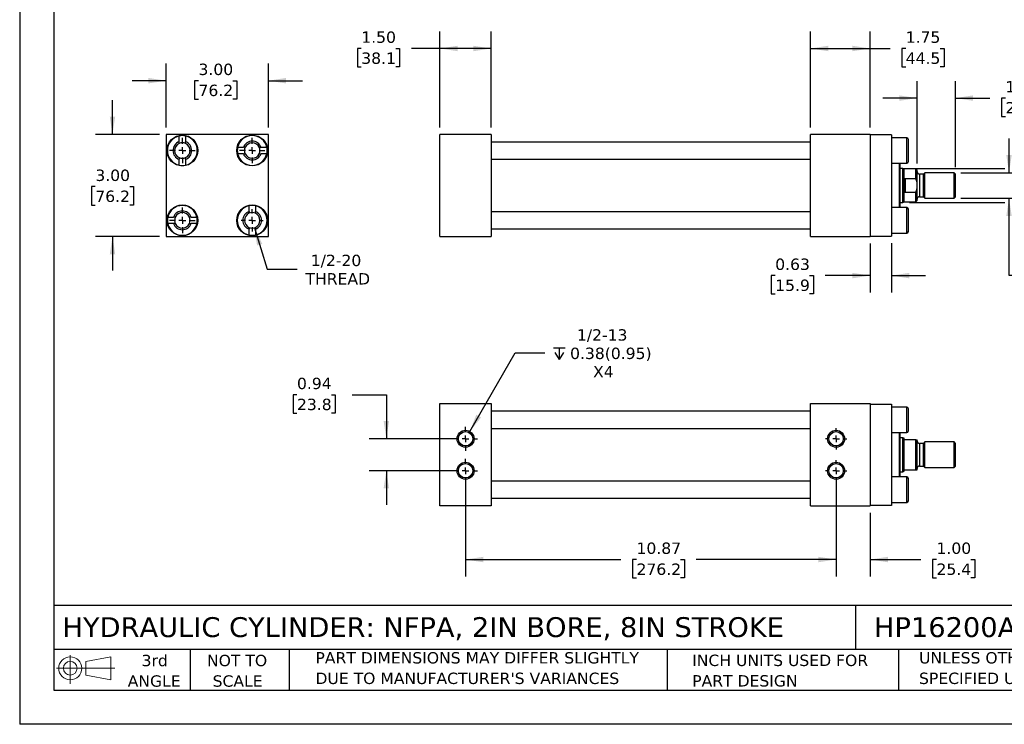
# Model space of a CAD drawing. Header units: inches. Extents: x 0 to 44, y 0 to 34.
# Tile 1 of 3: x 0 to 28.9, y 0 to 20.7. Entities that reach past the tile are written whole.
import ezdxf

# ---------------------------------------------------------------- set-up
doc = ezdxf.new("R2010")
doc.units = ezdxf.units.IN
doc.header["$LTSCALE"] = 4
doc.header["$MEASUREMENT"] = 0
doc.linetypes.add('SLD-Center', pattern=[0.75, 0.6, -0.05, 0.05, -0.05])
doc.linetypes.add('SLD-Solid', pattern=[0])
doc.layers.add('CENTER', color=40, linetype='SLD-Center')
doc.layers.add('SLD-DEFPOINTS', color=7, linetype='Continuous')
doc.layers.add('DIMENSIONS', color=140, linetype='SLD-Solid', lineweight=25)
doc.layers.add('TEXT', color=140, linetype='SLD-Solid', lineweight=25)
doc.styles.add('SLDTEXTSTYLE0', font='VERDANA.TTF')
doc.dimstyles.new('SLDDIMSTYLE0', dxfattribs={"dimtxt": 0.339844, "dimasz": 0.52, "dimexe": 0, "dimexo": 0.0625, "dimgap": 0.084961, "dimtad": 0, "dimtih": 1, "dimtoh": 1, "dimrnd": 1e-09, "dimzin": 4, "dimdsep": 46, "dimtxsty": 'SLDTEXTSTYLE0', "dimsah": 1, "dimcen": 0.09, "dimadec": 0, "dimazin": 1, "dimtfac": 1, "dimtofl": 0, "dimtmove": 0, "dimatfit": 3, "dimfxl": 0, "dimfrac": 2, "dimtolj": 1, "dimtzin": 12, "dimarcsym": 0})
doc.dimstyles.new('SLDDIMSTYLE1', dxfattribs={"dimtxt": 0.339844, "dimasz": 0.52, "dimexe": 0, "dimexo": 0.0625, "dimgap": 0.084961, "dimtad": 0, "dimtih": 1, "dimtoh": 1, "dimrnd": 1e-09, "dimzin": 12, "dimdsep": 46, "dimtxsty": 'SLDTEXTSTYLE0', "dimsah": 1, "dimcen": 0.09, "dimadec": 0, "dimazin": 3, "dimtfac": 1, "dimtofl": 0, "dimtmove": 0, "dimatfit": 3, "dimfxl": 0, "dimfrac": 2, "dimtolj": 1, "dimtzin": 12, "dimarcsym": 0})
doc.dimstyles.new('SLDDIMSTYLE2', dxfattribs={"dimtxt": 0.339844, "dimasz": 0.52, "dimexe": 0, "dimexo": 0.0625, "dimgap": 0.084961, "dimtad": 0, "dimtih": 1, "dimtoh": 1, "dimrnd": 1e-09, "dimzin": 12, "dimdsep": 46, "dimtxsty": 'SLDTEXTSTYLE0', "dimsah": 1, "dimcen": 0.09, "dimadec": 0, "dimazin": 3, "dimtfac": 1, "dimtmove": 0, "dimatfit": 0, "dimfxl": 0, "dimfrac": 2, "dimtolj": 1, "dimtzin": 12, "dimarcsym": 0})
doc.dimstyles.new('SLDDIMSTYLE3', dxfattribs={"dimtxt": 0.339844, "dimasz": 0.52, "dimexe": 0, "dimexo": 0.0625, "dimgap": 0.084961, "dimtad": 0, "dimtih": 1, "dimtoh": 1, "dimrnd": 1e-09, "dimzin": 4, "dimdsep": 46, "dimtxsty": 'SLDTEXTSTYLE0', "dimsah": 1, "dimcen": 0.09, "dimadec": 0, "dimazin": 1, "dimtfac": 1, "dimtmove": 0, "dimatfit": 0, "dimfxl": 0, "dimfrac": 2, "dimtolj": 1, "dimtzin": 12, "dimarcsym": 0})
doc.dimstyles.new('SLDDIMSTYLE4', dxfattribs={"dimtxt": 0.339844, "dimasz": 0.52, "dimexe": 0, "dimexo": 0.0625, "dimgap": 0.084961, "dimtad": 0, "dimtih": 1, "dimtoh": 1, "dimrnd": 1e-09, "dimdsep": 46, "dimtxsty": 'SLDTEXTSTYLE0', "dimsah": 1, "dimcen": 0.09, "dimadec": 0, "dimazin": 2, "dimtfac": 1, "dimtmove": 0, "dimatfit": 0, "dimfxl": 0, "dimfrac": 2, "dimtolj": 1, "dimtzin": 12, "dimarcsym": 0})
doc.dimstyles.new('SLDDIMSTYLE5', dxfattribs={"dimtxt": 0.339844, "dimasz": 0.52, "dimexe": 0, "dimexo": 0.0625, "dimgap": 0.084961, "dimtad": 0, "dimtih": 1, "dimtoh": 1, "dimrnd": 1e-09, "dimzin": 12, "dimdsep": 46, "dimtxsty": 'SLDTEXTSTYLE0', "dimsah": 1, "dimcen": 0, "dimadec": 0, "dimazin": 3, "dimtfac": 1, "dimtofl": 0, "dimtmove": 0, "dimatfit": 3, "dimfxl": 0, "dimfrac": 2, "dimtolj": 1, "dimtzin": 12, "dimarcsym": 0})
doc.dimstyles.new('SLDDIMSTYLE6', dxfattribs={"dimtxt": 0.339844, "dimasz": 0.52, "dimexe": 0, "dimexo": 0.0625, "dimgap": 0.084961, "dimtad": 0, "dimtih": 1, "dimtoh": 1, "dimrnd": 1e-09, "dimzin": 12, "dimdsep": 46, "dimtxsty": 'SLDTEXTSTYLE0', "dimsah": 1, "dimcen": 0, "dimadec": 0, "dimazin": 3, "dimtfac": 1, "dimtofl": 0, "dimtmove": 0, "dimatfit": 3, "dimfxl": 0, "dimfrac": 2, "dimtolj": 1, "dimtzin": 12, "dimarcsym": 0})

# ---------------------------------------------------------------- blocks, each defined once
blk = doc.blocks.new('Block11')
at = {"color": 7, "linetype": 'SLD-Solid', "lineweight": 18}
for p, q in [((0.408, 0.836), (0.408, 0)), ((0.863, 0.656), (1.602, 0.792)), ((0.863, 0.251), (0.863, 0.656)), ((1.602, 0.792), (1.602, 0.115)), ((0, 0.454), (1.712, 0.454)), ((0.863, 0.251), (1.602, 0.115))]:
    blk.add_line(p, q, dxfattribs=at)
for radius in [0.339, 0.202]:
    blk.add_circle((0.408, 0.454), radius, dxfattribs=at)
blk = doc.blocks.new('Block12')
at = {"layer": 'SLD-DEFPOINTS'}
blk.add_blockref('Block11', (0, 0), dxfattribs=at)
blk = doc.blocks.new('SW_NOTE_0_2')
at = {"layer": 'TEXT', "color": 0, "char_height": 0.33333, "attachment_point": 1, "style": 'SLDTEXTSTYLE0'}
for s, insert in [('UNLESS OTHERWISE ', (0, 0.423)), ('SPECIFIED UNITS ARE:', (0, -0.179))]:
    blk.add_mtext(s, dxfattribs=dict(at, insert=insert))
blk = doc.blocks.new('SW_NOTE_0_3')
at = {"layer": 'TEXT', "color": 0, "char_height": 0.33333, "attachment_point": 1, "style": 'SLDTEXTSTYLE0'}
for s, insert in [('PART DIMENSIONS MAY DIFFER SLIGHTLY ', (0, 0.423)), ("DUE TO MANUFACTURER'S VARIANCES", (0, -0.179))]:
    blk.add_mtext(s, dxfattribs=dict(at, insert=insert))
blk = doc.blocks.new('SW_NOTE_0_4')
at = {"layer": 'TEXT', "color": 0, "char_height": 0.3333, "attachment_point": 2, "style": 'SLDTEXTSTYLE0'}
for s, insert in [('NOT TO', (0.828, 0.423)), ('SCALE', (0.843, -0.179))]:
    blk.add_mtext(s, dxfattribs=dict(at, insert=insert))
blk = doc.blocks.new('SW_NOTE_0_5')
at = {"layer": 'TEXT', "color": 0, "char_height": 0.3333, "attachment_point": 2, "style": 'SLDTEXTSTYLE0'}
for s, insert in [('3rd', (0.365, 0.423)), ('ANGLE', (0.349, -0.179))]:
    blk.add_mtext(s, dxfattribs=dict(at, insert=insert))
blk = doc.blocks.new('SW_NOTE_0_6')
at = {"layer": 'TEXT', "color": 0, "char_height": 0.33333, "attachment_point": 1, "style": 'SLDTEXTSTYLE0'}
for s, insert in [('INCH UNITS USED FOR ', (0, 0.423)), ('PART DESIGN', (0, -0.179))]:
    blk.add_mtext(s, dxfattribs=dict(at, insert=insert))
blk = doc.blocks.new('_D')
at = {"layer": 'DIMENSIONS'}
for p, q in [((12.335, 17.517), (12.335, 20.337)), ((13.835, 17.517), (13.835, 20.337)), ((10.025, 19.837), (9.911, 19.837)), ((9.911, 19.837), (9.911, 19.297)), ((11.035, 19.837), (11.149, 19.837)), ((11.149, 19.837), (11.149, 19.297)), ((12.335, 19.837), (11.495, 19.837)), ((13.835, 19.837), (12.335, 19.837)), ((9.911, 19.297), (10.025, 19.297)), ((11.149, 19.297), (11.035, 19.297))]:
    blk.add_line(p, q, dxfattribs=at)
for points in [[(12.335, 19.837), (12.855, 19.757), (12.855, 19.917)], [(13.835, 19.837), (13.315, 19.917), (13.315, 19.757)]]:
    blk.add_solid(points, dxfattribs=at)
at = {"layer": 'DIMENSIONS', "char_height": 0.3333, "attachment_point": 1, "style": 'SLDTEXTSTYLE0'}
for s, insert in [('1.50', (10.025, 20.337)), ('38.1', (10.025, 19.72))]:
    blk.add_mtext(s, dxfattribs=dict(at, insert=insert))
blk = doc.blocks.new('_D_1')
at = {"layer": 'DIMENSIONS'}
for p, q in [((23.21, 17.517), (23.21, 20.337)), ((24.96, 17.517), (24.96, 20.337)), ((23.21, 19.837), (24.96, 19.837)), ((24.96, 19.837), (25.543, 19.837)), ((26.003, 19.837), (25.889, 19.837)), ((25.889, 19.837), (25.889, 19.297)), ((27.013, 19.837), (27.127, 19.837)), ((27.127, 19.837), (27.127, 19.297)), ((25.889, 19.297), (26.003, 19.297)), ((27.127, 19.297), (27.013, 19.297))]:
    blk.add_line(p, q, dxfattribs=at)
for points in [[(23.21, 19.837), (23.73, 19.757), (23.73, 19.917)], [(24.96, 19.837), (24.44, 19.917), (24.44, 19.757)]]:
    blk.add_solid(points, dxfattribs=at)
at = {"layer": 'DIMENSIONS', "char_height": 0.3333, "attachment_point": 1, "style": 'SLDTEXTSTYLE0'}
for s, insert in [('1.75', (26.003, 20.337)), ('44.5', (26.003, 19.72))]:
    blk.add_mtext(s, dxfattribs=dict(at, insert=insert))
blk = doc.blocks.new('_D_2')
at = {"layer": 'DIMENSIONS'}
for p, q in [((26.335, 16.462), (26.335, 18.881)), ((27.46, 16.353), (27.46, 18.881)), ((26.335, 18.381), (25.335, 18.381)), ((27.46, 18.381), (28.469, 18.381)), ((28.93, 18.381), (28.816, 18.381)), ((28.816, 18.381), (28.816, 17.841)), ((29.94, 18.381), (30.054, 18.381)), ((30.054, 18.381), (30.054, 17.841)), ((28.816, 17.841), (28.93, 17.841)), ((30.054, 17.841), (29.94, 17.841))]:
    blk.add_line(p, q, dxfattribs=at)
for points in [[(26.335, 18.381), (25.815, 18.461), (25.815, 18.301)], [(27.46, 18.381), (27.98, 18.301), (27.98, 18.461)]]:
    blk.add_solid(points, dxfattribs=at)
at = {"layer": 'DIMENSIONS', "char_height": 0.3333, "attachment_point": 1, "style": 'SLDTEXTSTYLE0'}
for s, insert in [('1.13', (28.93, 18.881)), ('28.6', (28.93, 18.265))]:
    blk.add_mtext(s, dxfattribs=dict(at, insert=insert))
blk = doc.blocks.new('_D_3')
at = {"layer": 'DIMENSIONS'}
for p, q in [((29.035, 16.192), (29.035, 17.192)), ((27.621, 16.192), (29.535, 16.192)), ((27.621, 15.442), (29.535, 15.442)), ((29.035, 13.171), (29.035, 15.442)), ((30.035, 13.171), (29.035, 13.171))]:
    blk.add_line(p, q, dxfattribs=at)
for points in [[(29.035, 16.192), (29.115, 16.712), (28.955, 16.712)], [(29.035, 15.442), (28.955, 14.922), (29.115, 14.922)]]:
    blk.add_solid(points, dxfattribs=at)
at = {"layer": 'DIMENSIONS', "char_height": 0.3333, "attachment_point": 1, "style": 'SLDTEXTSTYLE0'}
for s, insert in [('3/4-16', (30.418, 13.594)), ('THREAD', (30.263, 13.054))]:
    blk.add_mtext(s, dxfattribs=dict(at, insert=insert))
blk = doc.blocks.new('_D_4')
at = {"layer": 'DIMENSIONS'}
for p, q in [((31.349, 17.232), (30.349, 17.232)), ((30.349, 17.232), (30.349, 16.317)), ((31.834, 17.232), (31.72, 17.232)), ((31.72, 17.232), (31.72, 16.692)), ((32.844, 17.232), (32.958, 17.232)), ((32.958, 17.232), (32.958, 16.692)), ((31.72, 16.692), (31.834, 16.692)), ((32.958, 16.692), (32.844, 16.692)), ((26.116, 16.317), (28.915, 16.317)), ((29.155, 16.317), (30.849, 16.317)), ((26.116, 15.317), (28.915, 15.317)), ((29.155, 15.317), (30.849, 15.317)), ((30.349, 15.317), (30.349, 14.317))]:
    blk.add_line(p, q, dxfattribs=at)
for points in [[(30.349, 16.317), (30.429, 16.837), (30.269, 16.837)], [(30.349, 15.317), (30.269, 14.797), (30.429, 14.797)]]:
    blk.add_solid(points, dxfattribs=at)
at = {"layer": 'DIMENSIONS', "char_height": 0.3333, "attachment_point": 1, "style": 'SLDTEXTSTYLE0'}
for s, insert in [('%%c', (31.577, 17.732)), ('1.00', (32.09, 17.732)), ('25.4', (31.834, 17.116))]:
    blk.add_mtext(s, dxfattribs=dict(at, insert=insert))
blk = doc.blocks.new('_D_5')
at = {"layer": 'DIMENSIONS'}
for p, q in [((24.96, 14.117), (24.96, 12.671)), ((25.585, 14.127), (25.585, 12.671)), ((22.173, 13.171), (22.059, 13.171)), ((22.059, 13.171), (22.059, 12.631)), ((23.183, 13.171), (23.297, 13.171)), ((23.297, 13.171), (23.297, 12.631)), ((24.96, 13.171), (23.644, 13.171)), ((25.585, 13.171), (26.585, 13.171)), ((22.059, 12.631), (22.173, 12.631)), ((23.297, 12.631), (23.183, 12.631))]:
    blk.add_line(p, q, dxfattribs=at)
for points in [[(24.96, 13.171), (24.44, 13.251), (24.44, 13.091)], [(25.585, 13.171), (26.105, 13.091), (26.105, 13.251)]]:
    blk.add_solid(points, dxfattribs=at)
at = {"layer": 'DIMENSIONS', "char_height": 0.3333, "attachment_point": 1, "style": 'SLDTEXTSTYLE0'}
for s, insert in [('0.63', (22.173, 13.671)), ('15.9', (22.173, 13.054))]:
    blk.add_mtext(s, dxfattribs=dict(at, insert=insert))
blk = doc.blocks.new('_D_15')
at = {"layer": 'DIMENSIONS'}
for p, q in [((13.085, 7.243), (13.085, 4.337)), ((23.96, 7.243), (23.96, 4.337)), ((13.085, 4.837), (17.643, 4.837)), ((18.103, 4.837), (17.989, 4.837)), ((17.989, 4.837), (17.989, 4.297)), ((19.396, 4.837), (19.51, 4.837)), ((19.51, 4.837), (19.51, 4.297)), ((23.96, 4.837), (19.856, 4.837)), ((17.989, 4.297), (18.103, 4.297)), ((19.51, 4.297), (19.396, 4.297))]:
    blk.add_line(p, q, dxfattribs=at)
for points in [[(13.085, 4.837), (13.605, 4.757), (13.605, 4.917)], [(23.96, 4.837), (23.44, 4.917), (23.44, 4.757)]]:
    blk.add_solid(points, dxfattribs=at)
at = {"layer": 'DIMENSIONS', "char_height": 0.3333, "attachment_point": 1, "style": 'SLDTEXTSTYLE0'}
for s, insert in [('10.87', (18.103, 5.336)), ('276.2', (18.103, 4.72))]:
    blk.add_mtext(s, dxfattribs=dict(at, insert=insert))
blk = doc.blocks.new('_D_16')
at = {"layer": 'DIMENSIONS'}
for p, q in [((23.96, 7.243), (23.96, 4.337)), ((24.96, 6.212), (24.96, 4.337)), ((23.96, 4.837), (22.96, 4.837)), ((24.96, 4.837), (26.446, 4.837)), ((26.907, 4.837), (26.793, 4.837)), ((26.793, 4.837), (26.793, 4.297)), ((27.917, 4.837), (28.031, 4.837)), ((28.031, 4.837), (28.031, 4.297)), ((26.793, 4.297), (26.907, 4.297)), ((28.031, 4.297), (27.917, 4.297))]:
    blk.add_line(p, q, dxfattribs=at)
for points in [[(23.96, 4.837), (23.44, 4.917), (23.44, 4.757)], [(24.96, 4.837), (25.48, 4.757), (25.48, 4.917)]]:
    blk.add_solid(points, dxfattribs=at)
at = {"layer": 'DIMENSIONS', "char_height": 0.3333, "attachment_point": 1, "style": 'SLDTEXTSTYLE0'}
for s, insert in [('1.00', (26.907, 5.336)), ('25.4', (26.907, 4.72))]:
    blk.add_mtext(s, dxfattribs=dict(at, insert=insert))
blk = doc.blocks.new('_D_17')
at = {"layer": 'DIMENSIONS'}
for p, q in [((8.138, 9.674), (8.024, 9.674)), ((8.024, 9.674), (8.024, 9.134)), ((9.148, 9.674), (9.262, 9.674)), ((9.262, 9.674), (9.262, 9.134)), ((9.761, 9.674), (10.761, 9.674)), ((10.761, 9.674), (10.761, 8.381)), ((8.024, 9.134), (8.138, 9.134)), ((9.262, 9.134), (9.148, 9.134)), ((12.885, 8.381), (10.261, 8.381)), ((12.885, 7.443), (10.261, 7.443)), ((10.761, 7.443), (10.761, 6.443))]:
    blk.add_line(p, q, dxfattribs=at)
for points in [[(10.761, 8.381), (10.841, 8.901), (10.681, 8.901)], [(10.761, 7.443), (10.681, 6.923), (10.841, 6.923)]]:
    blk.add_solid(points, dxfattribs=at)
at = {"layer": 'DIMENSIONS', "char_height": 0.3333, "attachment_point": 1, "style": 'SLDTEXTSTYLE0'}
for s, insert in [('0.94', (8.138, 10.173)), ('23.8', (8.138, 9.557))]:
    blk.add_mtext(s, dxfattribs=dict(at, insert=insert))
blk = doc.blocks.new('SW_SYMBOL_HOLE_DEPTH')
at = {"layer": 'DIMENSIONS', "color": 0}
for p, q in [((0, 138), (126, 138)), ((63, 138), (63, 12)), ((16, 87), (63, 12)), ((110, 87), (63, 12))]:
    blk.add_line(p, q, dxfattribs=at)
blk = doc.blocks.new('_D_18')
at = {"layer": 'DIMENSIONS'}
for p, q in [((13.21, 8.597), (14.541, 10.903)), ((14.541, 10.903), (15.416, 10.903))]:
    blk.add_line(p, q, dxfattribs=at)
blk.add_solid([(13.21, 8.597), (13.54, 9.008), (13.401, 9.088)], dxfattribs=at)
at = {"layer": 'DIMENSIONS', "xscale": 0.002688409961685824, "yscale": 0.002688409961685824, "zscale": 0.002688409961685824}
blk.add_blockref('SW_SYMBOL_HOLE_DEPTH', (15.666, 10.678), dxfattribs=at)
at = {"layer": 'DIMENSIONS', "char_height": 0.3333, "attachment_point": 1, "style": 'SLDTEXTSTYLE0'}
for s, insert in [('1/2-13', (16.354, 11.596)), ('0.38(0.95)', (16.153, 11.056)), ('X4', (16.828, 10.516))]:
    blk.add_mtext(s, dxfattribs=dict(at, insert=insert))
blk = doc.blocks.new('SW_CENTERMARKSYMBOL_2')
at = {"layer": 'CENTER', "color": 0}
for p, q in [((0, 0.2), (0, 0.35)), ((-0.2, 0), (-0.35, 0)), ((0, 0), (-0.1, 0)), ((0, 0), (0, 0.1)), ((0, 0), (0, -0.1)), ((0, 0), (0.1, 0)), ((0.2, 0), (0.35, 0)), ((0, -0.2), (0, -0.35))]:
    blk.add_line(p, q, dxfattribs=at)
blk = doc.blocks.new('SW_CENTERMARKSYMBOL_3')
at = {"layer": 'CENTER', "color": 0}
for p, q in [((0, 0.2), (0, 0.35)), ((-0.2, 0), (-0.35, 0)), ((0, 0), (-0.1, 0)), ((0, 0), (0, 0.1)), ((0, 0), (0, -0.1)), ((0, 0), (0.1, 0)), ((0.2, 0), (0.35, 0)), ((0, -0.2), (0, -0.35))]:
    blk.add_line(p, q, dxfattribs=at)
blk = doc.blocks.new('SW_CENTERMARKSYMBOL_4')
at = {"layer": 'CENTER', "color": 0}
for p, q in [((0, 0.2), (0, 0.311)), ((-0.2, 0), (-0.311, 0)), ((0, 0), (-0.1, 0)), ((0, 0), (0, 0.1)), ((0, 0), (0, -0.1)), ((0, 0), (0.1, 0)), ((0.2, 0), (0.311, 0)), ((0, -0.2), (0, -0.311))]:
    blk.add_line(p, q, dxfattribs=at)
blk = doc.blocks.new('SW_CENTERMARKSYMBOL_5')
at = {"layer": 'CENTER', "color": 0}
for p, q in [((0, 0.2), (0, 0.311)), ((-0.2, 0), (-0.311, 0)), ((0, 0), (-0.1, 0)), ((0, 0), (0, 0.1)), ((0, 0), (0, -0.1)), ((0, 0), (0.1, 0)), ((0.2, 0), (0.311, 0)), ((0, -0.2), (0, -0.311))]:
    blk.add_line(p, q, dxfattribs=at)
blk = doc.blocks.new('_D_19')
at = {"layer": 'DIMENSIONS'}
for p, q in [((4.299, 17.517), (4.299, 19.392)), ((7.299, 17.517), (7.299, 19.392)), ((4.299, 18.892), (3.299, 18.892)), ((5.248, 18.892), (5.133, 18.892)), ((5.133, 18.892), (5.133, 18.352)), ((6.257, 18.892), (6.372, 18.892)), ((6.372, 18.892), (6.372, 18.352)), ((7.299, 18.892), (8.299, 18.892)), ((5.133, 18.352), (5.248, 18.352)), ((6.372, 18.352), (6.257, 18.352))]:
    blk.add_line(p, q, dxfattribs=at)
for points in [[(4.299, 18.892), (3.779, 18.972), (3.779, 18.812)], [(7.299, 18.892), (7.819, 18.812), (7.819, 18.972)]]:
    blk.add_solid(points, dxfattribs=at)
at = {"layer": 'DIMENSIONS', "char_height": 0.3333, "attachment_point": 1, "style": 'SLDTEXTSTYLE0'}
for s, insert in [('3.00', (5.248, 19.392)), ('76.2', (5.248, 18.775))]:
    blk.add_mtext(s, dxfattribs=dict(at, insert=insert))
blk = doc.blocks.new('_D_20')
at = {"layer": 'DIMENSIONS'}
for p, q in [((2.724, 17.317), (2.724, 18.317)), ((4.099, 17.317), (2.224, 17.317)), ((2.22, 15.783), (2.105, 15.783)), ((2.105, 15.783), (2.105, 15.243)), ((3.229, 15.783), (3.344, 15.783)), ((3.344, 15.783), (3.344, 15.243)), ((2.105, 15.243), (2.22, 15.243)), ((3.344, 15.243), (3.229, 15.243)), ((4.099, 14.317), (2.224, 14.317)), ((2.724, 14.317), (2.724, 13.317))]:
    blk.add_line(p, q, dxfattribs=at)
for points in [[(2.724, 17.317), (2.804, 17.837), (2.644, 17.837)], [(2.724, 14.317), (2.644, 13.797), (2.804, 13.797)]]:
    blk.add_solid(points, dxfattribs=at)
at = {"layer": 'DIMENSIONS', "char_height": 0.3333, "attachment_point": 1, "style": 'SLDTEXTSTYLE0'}
for s, insert in [('3.00', (2.22, 16.282)), ('76.2', (2.22, 15.666))]:
    blk.add_mtext(s, dxfattribs=dict(at, insert=insert))
blk = doc.blocks.new('_D_21')
at = {"layer": 'DIMENSIONS'}
for p, q in [((6.891, 14.576), (7.264, 13.36)), ((7.264, 13.36), (8.139, 13.36))]:
    blk.add_line(p, q, dxfattribs=at)
blk.add_solid([(6.891, 14.576), (6.967, 14.055), (7.12, 14.102)], dxfattribs=at)
at = {"layer": 'DIMENSIONS', "char_height": 0.3333, "attachment_point": 1, "style": 'SLDTEXTSTYLE0'}
for s, insert in [('1/2-20', (8.543, 13.784)), ('THREAD', (8.389, 13.243))]:
    blk.add_mtext(s, dxfattribs=dict(at, insert=insert))
blk = doc.blocks.new('SW_CENTERMARKSYMBOL_6')
at = {"layer": 'CENTER', "color": 0}
for p, q in [((0, 0.2), (0, 0.375)), ((-0.2, 0), (-0.375, 0)), ((0, 0), (-0.1, 0)), ((0, 0), (0, 0.1)), ((0, 0), (0, -0.1)), ((0, 0), (0.1, 0)), ((0.2, 0), (0.375, 0)), ((0, -0.2), (0, -0.375))]:
    blk.add_line(p, q, dxfattribs=at)
blk = doc.blocks.new('SW_CENTERMARKSYMBOL_7')
at = {"layer": 'CENTER', "color": 0}
for p, q in [((0, 0.2), (0, 0.32655)), ((-0.2, 0), (-0.32655, 0)), ((0, 0), (-0.1, 0)), ((0, 0), (0, 0.1)), ((0, 0), (0, -0.1)), ((0, 0), (0.1, 0)), ((0.2, 0), (0.32655, 0)), ((0, -0.2), (0, -0.32655))]:
    blk.add_line(p, q, dxfattribs=at)
blk = doc.blocks.new('SW_CENTERMARKSYMBOL_8')
at = {"layer": 'CENTER', "color": 0}
for p, q in [((0, 0.2), (0, 0.375)), ((-0.2, 0), (-0.375, 0)), ((0, 0), (-0.1, 0)), ((0, 0), (0, 0.1)), ((0, 0), (0, -0.1)), ((0, 0), (0.1, 0)), ((0.2, 0), (0.375, 0)), ((0, -0.2), (0, -0.375))]:
    blk.add_line(p, q, dxfattribs=at)
blk = doc.blocks.new('SW_CENTERMARKSYMBOL_9')
at = {"layer": 'CENTER', "color": 0}
for p, q in [((0, 0.2), (0, 0.375)), ((-0.2, 0), (-0.375, 0)), ((0, 0), (-0.1, 0)), ((0, 0), (0, 0.1)), ((0, 0), (0, -0.1)), ((0, 0), (0.1, 0)), ((0.2, 0), (0.375, 0)), ((0, -0.2), (0, -0.375))]:
    blk.add_line(p, q, dxfattribs=at)

msp = doc.modelspace()

# ---------------------------------------------------------------- linework, layer by layer
at = {"color": 7, "linetype": 'SLD-Solid'}
for p in [(0, 34), (44, 0)]:
    msp.add_line(p, (0, 0), dxfattribs=at)
for p, q in [((7.299, 17.317), (4.299, 17.317)), ((4.299, 17.317), (4.299, 14.317)), ((4.681, 17.101), (4.681, 17.27)), ((4.868, 17.27), (4.868, 17.101)), ((7.299, 14.317), (7.299, 17.317)), ((13.835, 17.317), (12.335, 17.317)), ((12.335, 14.317), (12.335, 17.317)), ((13.835, 17.317), (13.835, 14.317)), ((23.21, 17.092), (13.835, 17.092)), ((24.96, 17.317), (23.21, 17.317)), ((23.21, 14.317), (23.21, 17.317)), ((24.96, 17.317), (24.96, 14.317)), ((25.585, 17.307), (24.96, 17.307)), ((25.585, 17.307), (25.585, 14.327)), ((26.035, 17.217), (25.585, 17.217)), ((26.035, 16.467), (26.035, 17.217)), ((6.397, 16.936), (6.566, 16.936)), ((7.083, 16.936), (7.252, 16.936)), ((4.681, 16.415), (4.681, 16.584)), ((4.868, 16.584), (4.868, 16.415)), ((6.566, 16.749), (6.397, 16.749)), ((7.252, 16.749), (7.083, 16.749)), ((13.835, 16.592), (23.21, 16.592)), ((25.585, 16.467), (26.035, 16.467)), ((25.822, 15.167), (25.822, 16.467)), ((25.842, 15.167), (25.842, 16.467)), ((25.916, 16.317), (25.842, 16.317)), ((25.96, 16.301), (25.916, 16.317)), ((25.916, 15.817), (25.916, 16.317)), ((26.296, 16.301), (25.96, 16.301)), ((25.96, 15.938), (25.96, 16.301)), ((26.335, 16.262), (26.296, 16.301)), ((26.296, 16.024), (26.296, 16.301)), ((26.335, 15.897), (26.335, 16.262)), ((26.566, 16.192), (26.523, 16.149)), ((27.421, 16.192), (26.566, 16.192)), ((26.566, 15.442), (26.566, 16.192)), ((27.46, 16.153), (27.421, 16.192)), ((27.421, 15.817), (27.421, 16.192)), ((25.96, 15.697), (25.96, 15.938)), ((25.991, 16.024), (25.991, 15.61)), ((25.991, 16.024), (26.296, 16.024)), ((26.335, 15.738), (26.335, 15.897)), ((26.523, 16.149), (26.41, 16.149)), ((26.41, 16.149), (26.41, 15.817)), ((26.523, 15.817), (26.523, 16.149)), ((27.46, 15.817), (27.46, 16.153)), ((25.916, 15.317), (25.916, 15.817)), ((25.96, 15.333), (25.96, 15.697)), ((26.296, 15.61), (25.991, 15.61)), ((26.296, 15.333), (26.296, 15.61)), ((26.335, 15.373), (26.335, 15.738)), ((26.41, 15.817), (26.41, 15.485)), ((26.523, 15.485), (26.523, 15.817)), ((27.421, 15.442), (27.421, 15.817)), ((27.46, 15.482), (27.46, 15.817)), ((25.842, 15.317), (25.916, 15.317)), ((25.916, 15.317), (25.96, 15.333)), ((25.96, 15.333), (26.296, 15.333)), ((26.296, 15.333), (26.335, 15.373)), ((26.41, 15.485), (26.523, 15.485)), ((26.523, 15.485), (26.566, 15.442)), ((26.566, 15.442), (27.421, 15.442)), ((27.421, 15.442), (27.46, 15.482)), ((6.731, 15.051), (6.731, 15.22)), ((6.918, 15.22), (6.918, 15.051)), ((23.21, 15.042), (13.835, 15.042)), ((26.035, 15.167), (25.585, 15.167)), ((26.035, 14.417), (26.035, 15.167)), ((4.347, 14.886), (4.516, 14.886)), ((5.033, 14.886), (5.202, 14.886)), ((4.516, 14.699), (4.347, 14.699)), ((5.202, 14.699), (5.033, 14.699)), ((6.731, 14.365), (6.731, 14.534)), ((6.918, 14.534), (6.918, 14.365)), ((13.835, 14.542), (23.21, 14.542)), ((4.299, 14.317), (7.299, 14.317)), ((12.335, 14.317), (13.835, 14.317)), ((23.21, 14.317), (24.96, 14.317)), ((24.96, 14.327), (25.585, 14.327)), ((25.585, 14.417), (26.035, 14.417)), ((12.335, 6.412), (12.335, 9.412)), ((12.335, 9.412), (13.835, 9.412)), ((13.835, 9.412), (13.835, 6.412)), ((23.21, 6.412), (23.21, 9.412)), ((23.21, 9.412), (24.96, 9.412)), ((24.96, 9.412), (24.96, 6.412)), ((24.96, 9.402), (25.585, 9.402)), ((25.585, 9.402), (25.585, 6.422)), ((26.035, 9.312), (25.585, 9.312)), ((26.035, 8.562), (26.035, 9.312)), ((23.21, 9.187), (13.835, 9.187)), ((13.835, 8.687), (23.21, 8.687)), ((25.585, 8.562), (26.035, 8.562)), ((25.822, 7.912), (25.822, 8.562)), ((25.842, 7.262), (25.842, 8.562)), ((25.916, 8.412), (25.842, 8.412)), ((25.96, 8.396), (25.916, 8.412)), ((25.916, 7.412), (25.916, 8.412)), ((25.96, 8.38), (25.96, 8.396)), ((25.96, 7.443), (25.96, 8.38)), ((26.296, 8.349), (25.991, 8.349)), ((26.296, 7.474), (26.296, 8.349)), ((26.335, 7.474), (26.335, 8.349)), ((26.523, 8.244), (26.41, 8.244)), ((26.41, 8.244), (26.41, 7.58)), ((26.566, 8.287), (26.523, 8.244)), ((26.523, 7.58), (26.523, 8.244)), ((27.421, 8.287), (26.566, 8.287)), ((26.566, 7.537), (26.566, 8.287)), ((27.46, 8.247), (27.421, 8.287)), ((27.421, 7.537), (27.421, 8.287)), ((27.46, 7.576), (27.46, 8.247)), ((25.822, 7.262), (25.822, 7.912)), ((26.41, 7.58), (26.523, 7.58)), ((26.523, 7.58), (26.566, 7.537)), ((26.566, 7.537), (27.421, 7.537)), ((27.421, 7.537), (27.46, 7.576)), ((26.035, 7.262), (25.585, 7.262)), ((25.842, 7.412), (25.916, 7.412)), ((25.916, 7.412), (25.96, 7.428)), ((25.96, 7.428), (25.96, 7.443)), ((25.991, 7.474), (26.296, 7.474)), ((26.035, 6.512), (26.035, 7.262)), ((23.21, 7.137), (13.835, 7.137)), ((13.835, 6.412), (12.335, 6.412)), ((13.835, 6.637), (23.21, 6.637)), ((23.21, 6.412), (24.96, 6.412)), ((25.585, 6.422), (24.96, 6.422)), ((25.585, 6.512), (26.035, 6.512))]:
    msp.add_line(p, q)
for centre, radius in [((4.774, 16.842), 0.453), ((6.824, 16.842), 0.453), ((4.774, 14.792), 0.453), ((6.824, 14.792), 0.453), ((13.085, 8.381), 0.25), ((13.085, 8.381), 0.211), ((23.96, 8.381), 0.25), ((23.96, 8.381), 0.211), ((13.085, 7.443), 0.25), ((13.085, 7.443), 0.211), ((23.96, 7.443), 0.25), ((23.96, 7.443), 0.211)]:
    msp.add_circle(centre, radius)
for centre, radius, start, end in [((4.774, 16.842), 0.438, 102.3736, 257.6264), ((4.774, 16.842), 0.275, 109.9323, 250.0677), ((4.774, 16.842), 0.437, 77.6264, 102.3736), ((4.774, 16.842), 0.227, 65.5552, 114.4448), ((4.774, 16.842), 0.438, 282.3736, 77.6264), ((4.774, 16.842), 0.275, 289.9323, 70.0677), ((6.824, 16.842), 0.438, 12.3736, 167.6264), ((6.824, 16.842), 0.275, 19.9323, 160.0677), ((6.824, 16.842), 0.227, 24.4448, 155.5552), ((26.035, 17.167), 0.05, 0, 90), ((4.774, 16.842), 0.227, 114.4448, 245.5552), ((4.774, 16.842), 0.227, 294.4448, 65.5552), ((6.824, 16.842), 0.437, 167.6264, 192.3736), ((6.824, 16.842), 0.227, 155.5552, 204.4448), ((6.824, 16.842), 0.227, 335.5552, 24.4448), ((6.824, 16.842), 0.438, 347.6264, 12.3736), ((4.774, 16.842), 0.227, 245.5552, 294.4448), ((6.824, 16.842), 0.437, 192.3736, 347.6264), ((6.824, 16.842), 0.275, 199.9323, 340.0677), ((6.824, 16.842), 0.227, 204.4448, 335.5552), ((26.035, 16.517), 0.05, 270, 0), ((4.774, 16.842), 0.438, 257.6264, 282.3736), ((26.41, 16.224), 0.075, 180, 270), ((26.41, 15.41), 0.075, 90, 180), ((4.774, 14.792), 0.438, 12.3736, 167.6264), ((4.774, 14.792), 0.275, 19.9323, 160.0677), ((6.824, 14.792), 0.438, 102.3736, 257.6264), ((6.824, 14.792), 0.275, 109.9323, 250.0677), ((6.824, 14.792), 0.438, 77.6264, 102.3736), ((6.824, 14.792), 0.438, 282.3736, 77.6264), ((6.824, 14.792), 0.275, 289.9323, 70.0677), ((26.035, 15.117), 0.05, 0, 90), ((4.774, 14.792), 0.438, 167.6264, 192.3736), ((4.774, 14.792), 0.227, 155.5552, 204.4448), ((4.774, 14.792), 0.227, 24.4448, 155.5552), ((4.774, 14.792), 0.227, 335.5552, 24.4448), ((4.774, 14.792), 0.438, 347.6264, 12.3736), ((6.824, 14.792), 0.227, 114.4448, 245.5552), ((6.824, 14.792), 0.227, 65.5552, 114.4448), ((6.824, 14.792), 0.227, 294.4448, 65.5552), ((4.774, 14.792), 0.438, 192.3736, 347.6264), ((4.774, 14.792), 0.275, 199.9323, 340.0677), ((4.774, 14.792), 0.227, 204.4448, 335.5552), ((6.824, 14.792), 0.227, 245.5552, 294.4448), ((26.035, 14.467), 0.05, 270, 0), ((6.824, 14.792), 0.437, 257.6264, 282.3736), ((26.035, 9.262), 0.05, 0, 90), ((26.035, 8.612), 0.05, 270, 0), ((26.41, 8.319), 0.075, 180, 270), ((26.41, 7.505), 0.075, 90, 180), ((26.035, 7.212), 0.05, 0, 90), ((26.035, 6.562), 0.05, 270, 0)]:
    msp.add_arc(centre, radius, start, end)
for points in [[(4.681, 17.049), (4.681, 17.066), (4.681, 17.084), (4.681, 17.101)], [(4.868, 17.049), (4.868, 17.066), (4.868, 17.084), (4.868, 17.101)], [(6.618, 16.936), (6.6, 16.936), (6.583, 16.936), (6.566, 16.936)], [(7.031, 16.936), (7.048, 16.936), (7.066, 16.936), (7.083, 16.936)], [(4.681, 16.636), (4.681, 16.619), (4.681, 16.601), (4.681, 16.584)], [(4.868, 16.584), (4.868, 16.601), (4.868, 16.619), (4.868, 16.636)], [(6.566, 16.749), (6.583, 16.749), (6.6, 16.749), (6.618, 16.749)], [(7.031, 16.749), (7.048, 16.749), (7.066, 16.749), (7.083, 16.749)], [(26.335, 15.897), (26.327, 15.941), (26.313, 15.983), (26.296, 16.024)], [(26.296, 15.61), (26.313, 15.652), (26.327, 15.694), (26.335, 15.738)], [(6.731, 15.051), (6.731, 15.034), (6.731, 15.016), (6.731, 14.999)], [(6.918, 14.999), (6.918, 15.016), (6.918, 15.034), (6.918, 15.051)], [(4.568, 14.886), (4.55, 14.886), (4.533, 14.886), (4.516, 14.886)], [(5.033, 14.886), (5.016, 14.886), (4.998, 14.886), (4.981, 14.886)], [(4.568, 14.699), (4.55, 14.699), (4.533, 14.699), (4.516, 14.699)], [(4.981, 14.699), (4.998, 14.699), (5.016, 14.699), (5.033, 14.699)], [(6.731, 14.586), (6.731, 14.569), (6.731, 14.551), (6.731, 14.534)], [(6.918, 14.586), (6.918, 14.569), (6.918, 14.551), (6.918, 14.534)], [(26.296, 8.349), (26.313, 8.349), (26.327, 8.349), (26.335, 8.349)], [(26.296, 7.474), (26.313, 7.474), (26.327, 7.474), (26.335, 7.474)]]:
    msp.add_open_spline(points, degree=3)
for points, knots in [([(26.085, 16.517), (26.085, 16.517), (26.085, 16.552), (26.085, 16.674), (26.085, 16.756), (26.085, 16.929), (26.085, 17.011), (26.085, 17.133), (26.085, 17.167), (26.085, 17.167)], [0, 0, 0, 0, 0.25, 0.25, 0.5, 0.5, 0.75, 0.75, 1, 1, 1, 1]), ([(25.96, 15.938), (25.96, 15.946), (25.96, 15.955), (25.961, 15.971), (25.962, 15.979), (25.966, 15.995), (25.968, 16.003), (25.974, 16.013), (25.976, 16.017), (25.983, 16.022), (25.987, 16.024), (25.991, 16.024)], [0, 0, 0, 0, 0.25, 0.25, 0.5, 0.5, 0.75, 0.75, 0.875, 0.875, 1, 1, 1, 1]), ([(25.991, 15.61), (25.987, 15.61), (25.983, 15.613), (25.977, 15.618), (25.974, 15.621), (25.968, 15.632), (25.966, 15.64), (25.962, 15.656), (25.961, 15.664), (25.96, 15.68), (25.96, 15.689), (25.96, 15.697)], [0, 0, 0, 0, 0.125, 0.125, 0.25, 0.25, 0.5, 0.5, 0.75, 0.75, 1, 1, 1, 1]), ([(26.085, 14.792), (26.085, 14.879), (26.085, 14.961), (26.085, 15.083), (26.085, 15.117), (26.085, 15.117)], [0, 0, 0, 0, 0.5, 0.5, 1, 1, 1, 1]), ([(26.085, 14.467), (26.085, 14.467), (26.085, 14.502), (26.085, 14.624), (26.085, 14.706), (26.085, 14.792)], [0, 0, 0, 0, 0.5, 0.5, 1, 1, 1, 1]), ([(26.085, 8.612), (26.085, 8.612), (26.085, 8.646), (26.085, 8.768), (26.085, 8.851), (26.085, 9.023), (26.085, 9.106), (26.085, 9.227), (26.085, 9.262), (26.085, 9.262)], [0, 0, 0, 0, 0.25, 0.25, 0.5, 0.5, 0.75, 0.75, 1, 1, 1, 1]), ([(25.991, 8.349), (25.987, 8.349), (25.983, 8.35), (25.977, 8.353), (25.974, 8.354), (25.968, 8.359), (25.966, 8.362), (25.962, 8.368), (25.961, 8.371), (25.96, 8.376), (25.96, 8.378), (25.96, 8.38)], [0, 0, 0, 0, 0.125, 0.125, 0.25, 0.25, 0.5, 0.5, 0.75, 0.75, 1, 1, 1, 1]), ([(25.96, 7.443), (25.96, 7.445), (25.96, 7.448), (25.961, 7.453), (25.962, 7.455), (25.966, 7.461), (25.968, 7.465), (25.974, 7.469), (25.976, 7.471), (25.983, 7.473), (25.987, 7.474), (25.991, 7.474)], [0, 0, 0, 0, 0.25, 0.25, 0.5, 0.5, 0.75, 0.75, 0.875, 0.875, 1, 1, 1, 1]), ([(26.085, 6.887), (26.085, 6.973), (26.085, 7.056), (26.085, 7.177), (26.085, 7.212), (26.085, 7.212)], [0, 0, 0, 0, 0.5, 0.5, 1, 1, 1, 1]), ([(26.085, 6.562), (26.085, 6.562), (26.085, 6.596), (26.085, 6.718), (26.085, 6.801), (26.085, 6.887)], [0, 0, 0, 0, 0.5, 0.5, 1, 1, 1, 1])]:
    msp.add_open_spline(points, degree=3, knots=knots)
at = {"layer": 'TEXT'}
for p, q in [((1, 33), (1, 1)), ((43, 3.484), (1, 3.484)), ((24.529, 3.484), (24.529, 2.2)), ((43, 2.2), (1, 2.2)), ((5, 2.2), (5, 1)), ((7.907, 2.2), (7.907, 1)), ((18.999, 2.2), (18.999, 1)), ((25.792, 2.2), (25.792, 1)), ((1, 1), (43, 1))]:
    msp.add_line(p, q, dxfattribs=at)

# ---------------------------------------------------------------- block references
at = {"layer": 'CENTER'}
for name, p in [('SW_CENTERMARKSYMBOL_9', (4.774, 16.842)), ('SW_CENTERMARKSYMBOL_8', (6.824, 16.842)), ('SW_CENTERMARKSYMBOL_6', (4.774, 14.792)), ('SW_CENTERMARKSYMBOL_7', (6.824, 14.792)), ('SW_CENTERMARKSYMBOL_3', (13.085, 8.381)), ('SW_CENTERMARKSYMBOL_5', (23.96, 8.381)), ('SW_CENTERMARKSYMBOL_2', (13.085, 7.443)), ('SW_CENTERMARKSYMBOL_4', (23.96, 7.443))]:
    msp.add_blockref(name, p, dxfattribs=at)
at = {"layer": 'SLD-DEFPOINTS'}
msp.add_blockref('Block12', (1.077, 1.19), dxfattribs=at)
at = {"layer": 'TEXT'}
for name, p in [('SW_NOTE_0_5', (3.598, 1.617)), ('SW_NOTE_0_4', (5.552, 1.617)), ('SW_NOTE_0_3', (8.68, 1.696)), ('SW_NOTE_0_6', (19.737, 1.622)), ('SW_NOTE_0_2', (26.395, 1.696))]:
    msp.add_blockref(name, p, dxfattribs=at)

# ---------------------------------------------------------------- texts
at = {"layer": 'TEXT', "attachment_point": 1, "style": 'SLDTEXTSTYLE0'}
for s, insert, char_height in [('HYDRAULIC CYLINDER: NFPA, 2IN BORE, 8IN STROKE', (1.254, 3.145), 0.58333), ('HP16200A8S', (25.072, 3.145), 0.5833)]:
    msp.add_mtext(s, dxfattribs=dict(at, insert=insert, char_height=char_height))

# ---------------------------------------------------------------- dimensions: what is measured, and where the dimension line sits
at = {"layer": 'DIMENSIONS'}
for base, p1, p2, dimstyle, picture, middle in [((12.335, 19.837), (13.835, 17.317), (12.335, 17.317), 'SLDDIMSTYLE0', '_D', (10.53, 19.837)), ((23.21, 19.837), (24.96, 17.317), (23.21, 17.317), 'SLDDIMSTYLE1', '_D_1', (26.508, 19.837)), ((4.299, 18.892), (7.299, 17.317), (4.299, 17.317), 'SLDDIMSTYLE3', '_D_19', (5.753, 18.892)), ((26.335080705, 18.38135577), (27.460080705, 16.153061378), (26.335080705, 16.262061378), 'SLDDIMSTYLE2', '_D_2', (29.434855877, 18.38135577)), ((25.585080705, 13.171049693), (24.960080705, 14.317431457), (25.585080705, 14.327431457), 'SLDDIMSTYLE4', '_D_5', (22.678133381, 13.171049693)), ((24.96, 4.837), (23.96, 7.443), (24.96, 6.412), 'SLDDIMSTYLE3', '_D_16', (27.412, 4.837))]:
    dim = msp.add_linear_dim(base=base, p1=p1, p2=p2, dimstyle=dimstyle, dxfattribs=at)
    dim.commit()
    dim.dimension.update_dxf_attribs({"geometry": picture, "text_midpoint": middle, "dimtype": 160})
for base, p1, p2, angle, dimstyle, picture, middle in [((2.724, 14.317), (4.299, 17.317), (4.299, 14.317), 90, 'SLDDIMSTYLE3', '_D_20', (2.724, 15.783)), ((10.761, 7.443), (13.085, 8.381), (13.085, 7.443), 90, 'SLDDIMSTYLE4', '_D_17', (10.761, 9.674)), ((23.9601, 4.8369), (13.0853, 7.4427), (23.9601, 7.4427), 0, 'SLDDIMSTYLE1', '_D_15', (18.7494, 4.8369))]:
    dim = msp.add_linear_dim(base=base, p1=p1, p2=p2, angle=angle, dimstyle=dimstyle, dxfattribs=at)
    dim.commit()
    dim.dimension.update_dxf_attribs({"geometry": picture, "text_midpoint": middle, "dimtype": 160})
for base, p1, p2, text, dimstyle, picture, middle in [((30.349, 15.317), (25.916, 16.317), (25.916, 15.317), '%%c<>', 'SLDDIMSTYLE3', '_D_4', (30.349, 17.232)), ((29.035, 15.442), (27.421, 16.192), (27.421, 15.442), '3/4-16\\PTHREAD', 'SLDDIMSTYLE2', '_D_3', (29.035, 13.171))]:
    dim = msp.add_linear_dim(base=base, p1=p1, p2=p2, angle=90, text=text, dimstyle=dimstyle, dxfattribs=at)
    dim.commit()
    dim.dimension.update_dxf_attribs({"geometry": picture, "text_midpoint": middle, "dimtype": 160})
dim = msp.add_radius_dim(center=(6.824, 14.792), mpoint=(6.891, 14.576), text='1/2-20\\PTHREAD', dimstyle='SLDDIMSTYLE6', dxfattribs=at)
dim.commit()
dim.dimension.update_dxf_attribs({"geometry": '_D_21', "text_midpoint": (9.311, 13.36), "dimtype": 164})
dim = msp.add_diameter_dim_2p(p1=(12.96, 8.164), p2=(13.21, 8.597), text='1/2-13\\P{\\fGDT;x}0.38(0.95)\\PX4', dimstyle='SLDDIMSTYLE5', override={"dimpost": '<>'}, dxfattribs=at)
dim.commit()
dim.dimension.update_dxf_attribs({"geometry": '_D_18', "text_midpoint": (17.121, 10.903), "dimtype": 163})

doc.saveas('drawing.dxf')
